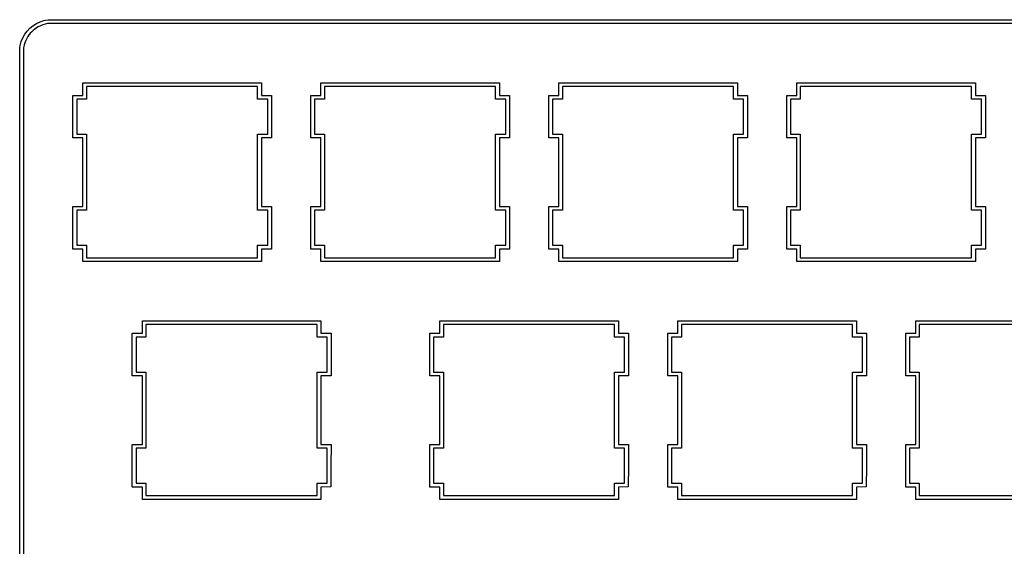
# Model space of a CAD drawing. Extents: x 1.2 to 14.4, y -4.9 to -1.
# Tile 2 of 7: x 1.2 to 4.4, y -2.6 to -1. Entities that reach past the tile are written whole.
import ezdxf

# ---------------------------------------------------------------- set-up
doc = ezdxf.new("R2010")
doc.units = 0
doc.header["$MEASUREMENT"] = 0
doc.layers.add('BLACK', color=7, linetype='CONTINUOUS')

msp = doc.modelspace()

# ---------------------------------------------------------------- linework, layer by layer
at = {"layer": 'BLACK', "linetype": 'CONTINUOUS'}
for p, q in [((1.2896, -0.9956), (1.3002, -0.9889)), ((1.3002, -0.9889), (1.3118, -0.9835)), ((1.3002, -0.9889), (1.3002, -0.9889)), ((1.3118, -0.9835), (1.3242, -0.9795)), ((1.3118, -0.9835), (1.3118, -0.9835)), ((1.3208, -0.9927), (1.3135, -0.9957)), ((1.3277, -0.9905), (1.3208, -0.9927)), ((1.3242, -0.9795), (1.3295, -0.9783)), ((1.3242, -0.9795), (1.3242, -0.9795)), ((1.3358, -0.9883), (1.3277, -0.9905)), ((1.3295, -0.9783), (1.3377, -0.9766)), ((1.3295, -0.9783), (1.3295, -0.9783)), ((14.3041, -0.9883), (1.3358, -0.9883)), ((1.3377, -0.9766), (1.3377, -0.9766)), ((1.3377, -0.9766), (14.3022, -0.9766)), ((1.2576, -1.0337), (1.2638, -1.0227)), ((1.2638, -1.0227), (1.2712, -1.0126)), ((1.2638, -1.0227), (1.2638, -1.0227)), ((1.2712, -1.0126), (1.2713, -1.0126)), ((1.2713, -1.0126), (1.2798, -1.0035)), ((1.2774, -1.0239), (1.277, -1.0244)), ((1.2811, -1.0195), (1.2774, -1.0239)), ((1.2798, -1.0035), (1.2799, -1.0035)), ((1.2799, -1.0035), (1.2895, -0.9956)), ((1.2856, -1.0149), (1.2811, -1.0195)), ((1.2904, -1.0104), (1.2856, -1.0149)), ((1.2895, -0.9956), (1.2896, -0.9956)), ((1.295, -1.0064), (1.2904, -1.0104)), ((1.2991, -1.0034), (1.295, -1.0064)), ((1.3002, -1.0027), (1.2991, -1.0034)), ((1.3064, -0.9991), (1.3002, -1.0027)), ((1.3135, -0.9957), (1.3064, -0.9991)), ((1.2494, -1.0584), (1.2528, -1.0457)), ((1.2528, -1.0457), (1.2576, -1.0338)), ((1.2528, -1.0457), (1.2528, -1.0457)), ((1.2576, -1.0338), (1.2576, -1.0337)), ((1.2641, -1.0491), (1.2619, -1.0555)), ((1.2669, -1.0423), (1.2641, -1.0491)), ((1.2702, -1.0356), (1.2669, -1.0423)), ((1.2736, -1.0294), (1.2702, -1.0356)), ((1.277, -1.0244), (1.2736, -1.0294)), ((1.2477, -1.0666), (1.2481, -1.0647)), ((1.2477, -1.0667), (1.2477, -1.0666)), ((1.2477, -4.8436), (1.2477, -1.0667)), ((1.2481, -1.0647), (1.2494, -1.0584)), ((1.2494, -1.0584), (1.2494, -1.0584)), ((1.2616, -1.0565), (1.2593, -1.0648)), ((1.2593, -1.0648), (1.2593, -4.8455)), ((1.2619, -1.0555), (1.2616, -1.0565)), ((1.2616, -1.0565), (1.2616, -1.0565)), ((1.4469, -1.176), (1.4469, -1.1758)), ((1.4469, -1.1758), (1.4471, -1.1758)), ((1.4469, -1.215), (1.4469, -1.176)), ((1.4471, -1.1758), (2.0096, -1.1758)), ((2.0096, -1.1758), (2.0097, -1.1758)), ((2.0097, -1.1758), (2.0098, -1.176)), ((2.0098, -1.176), (2.0098, -1.215)), ((2.1969, -1.176), (2.1969, -1.1758)), ((2.1969, -1.1758), (2.1971, -1.1758)), ((2.1969, -1.215), (2.1969, -1.176)), ((2.1971, -1.1758), (2.7596, -1.1758)), ((2.7596, -1.1758), (2.7597, -1.1758)), ((2.7597, -1.1758), (2.7598, -1.176)), ((2.7598, -1.176), (2.7598, -1.215)), ((2.9469, -1.176), (2.9469, -1.1758)), ((2.9469, -1.1758), (2.9471, -1.1758)), ((2.9469, -1.215), (2.9469, -1.176)), ((2.9471, -1.1758), (3.5096, -1.1758)), ((3.5096, -1.1758), (3.5097, -1.1758)), ((3.5097, -1.1758), (3.5098, -1.176)), ((3.5098, -1.176), (3.5098, -1.215)), ((3.6969, -1.176), (3.6969, -1.1758)), ((3.6969, -1.1758), (3.6971, -1.1758)), ((3.6969, -1.215), (3.6969, -1.176)), ((3.6971, -1.1758), (4.2596, -1.1758)), ((4.2596, -1.1758), (4.2597, -1.1758)), ((4.2597, -1.1758), (4.2598, -1.176)), ((4.2598, -1.176), (4.2598, -1.215)), ((1.9977, -1.187), (1.4581, -1.187)), ((1.4581, -1.187), (1.4581, -1.2268)), ((1.9977, -1.2268), (1.9977, -1.187)), ((2.7477, -1.187), (2.2081, -1.187)), ((2.2081, -1.187), (2.2081, -1.2268)), ((2.7477, -1.2268), (2.7477, -1.187)), ((3.4977, -1.187), (2.9581, -1.187)), ((2.9581, -1.187), (2.9581, -1.2268)), ((3.4977, -1.2268), (3.4977, -1.187)), ((4.2477, -1.187), (3.7081, -1.187)), ((3.7081, -1.187), (3.7081, -1.2268)), ((4.2477, -1.2268), (4.2477, -1.187)), ((1.4152, -1.2151), (1.4153, -1.215)), ((1.4152, -1.3485), (1.4152, -1.2151)), ((1.4153, -1.215), (1.4154, -1.215)), ((1.4154, -1.215), (1.4469, -1.215)), ((1.4579, -1.227), (1.4273, -1.227)), ((1.4273, -1.227), (1.4273, -1.3375)), ((1.458, -1.227), (1.4579, -1.227)), ((1.4581, -1.2268), (1.458, -1.227)), ((1.9978, -1.227), (1.9977, -1.2268)), ((1.9979, -1.227), (1.9978, -1.227)), ((2.0294, -1.227), (1.9979, -1.227)), ((2.0098, -1.215), (2.0412, -1.215)), ((2.0294, -1.3375), (2.0294, -1.227)), ((2.0412, -1.215), (2.0414, -1.215)), ((2.0414, -1.215), (2.0414, -1.2151)), ((2.0414, -1.2151), (2.0414, -1.3485)), ((2.1652, -1.2151), (2.1653, -1.215)), ((2.1652, -1.3485), (2.1652, -1.2151)), ((2.1653, -1.215), (2.1654, -1.215)), ((2.1654, -1.215), (2.1969, -1.215)), ((2.2079, -1.227), (2.1773, -1.227)), ((2.1773, -1.227), (2.1773, -1.3375)), ((2.208, -1.227), (2.2079, -1.227)), ((2.2081, -1.2268), (2.208, -1.227)), ((2.7478, -1.227), (2.7477, -1.2268)), ((2.7479, -1.227), (2.7478, -1.227)), ((2.7794, -1.227), (2.7479, -1.227)), ((2.7598, -1.215), (2.7912, -1.215)), ((2.7794, -1.3375), (2.7794, -1.227)), ((2.7912, -1.215), (2.7914, -1.215)), ((2.7914, -1.215), (2.7914, -1.2151)), ((2.7914, -1.2151), (2.7914, -1.3485)), ((2.9152, -1.2151), (2.9153, -1.215)), ((2.9152, -1.3485), (2.9152, -1.2151)), ((2.9153, -1.215), (2.9154, -1.215)), ((2.9154, -1.215), (2.9469, -1.215)), ((2.9579, -1.227), (2.9273, -1.227)), ((2.9273, -1.227), (2.9273, -1.3375)), ((2.958, -1.227), (2.9579, -1.227)), ((2.9581, -1.2268), (2.958, -1.227)), ((3.4978, -1.227), (3.4977, -1.2268)), ((3.4979, -1.227), (3.4978, -1.227)), ((3.5294, -1.227), (3.4979, -1.227)), ((3.5098, -1.215), (3.5412, -1.215)), ((3.5294, -1.3375), (3.5294, -1.227)), ((3.5412, -1.215), (3.5414, -1.215)), ((3.5414, -1.215), (3.5414, -1.2151)), ((3.5414, -1.2151), (3.5414, -1.3485)), ((3.6652, -1.2151), (3.6653, -1.215)), ((3.6652, -1.3485), (3.6652, -1.2151)), ((3.6653, -1.215), (3.6654, -1.215)), ((3.6654, -1.215), (3.6969, -1.215)), ((3.7079, -1.227), (3.6773, -1.227)), ((3.6773, -1.227), (3.6773, -1.3375)), ((3.708, -1.227), (3.7079, -1.227)), ((3.7081, -1.2268), (3.708, -1.227)), ((4.2478, -1.227), (4.2477, -1.2268)), ((4.2479, -1.227), (4.2478, -1.227)), ((4.2794, -1.227), (4.2479, -1.227)), ((4.2598, -1.215), (4.2912, -1.215)), ((4.2794, -1.3375), (4.2794, -1.227)), ((4.2912, -1.215), (4.2914, -1.215)), ((4.2914, -1.215), (4.2914, -1.2151)), ((4.2914, -1.2151), (4.2914, -1.3485)), ((1.4153, -1.3486), (1.4152, -1.3485)), ((1.4154, -1.3487), (1.4153, -1.3486)), ((1.4469, -1.3487), (1.4154, -1.3487)), ((1.4273, -1.3375), (1.4579, -1.3375)), ((1.4469, -1.5658), (1.4469, -1.3487)), ((1.4579, -1.3375), (1.458, -1.3375)), ((1.458, -1.3375), (1.4581, -1.3376)), ((1.4581, -1.3376), (1.4581, -1.5768)), ((1.9977, -1.3376), (1.9978, -1.3375)), ((1.9977, -1.5768), (1.9977, -1.3376)), ((1.9978, -1.3375), (1.9979, -1.3375)), ((1.9979, -1.3375), (2.0294, -1.3375)), ((2.0412, -1.3487), (2.0098, -1.3487)), ((2.0098, -1.3487), (2.0098, -1.5658)), ((2.0414, -1.3486), (2.0412, -1.3487)), ((2.0414, -1.3485), (2.0414, -1.3486)), ((2.1653, -1.3486), (2.1652, -1.3485)), ((2.1654, -1.3487), (2.1653, -1.3486)), ((2.1969, -1.3487), (2.1654, -1.3487)), ((2.1773, -1.3375), (2.2079, -1.3375)), ((2.1969, -1.5658), (2.1969, -1.3487)), ((2.2079, -1.3375), (2.208, -1.3375)), ((2.208, -1.3375), (2.2081, -1.3376)), ((2.2081, -1.3376), (2.2081, -1.5768)), ((2.7477, -1.3376), (2.7478, -1.3375)), ((2.7477, -1.5768), (2.7477, -1.3376)), ((2.7478, -1.3375), (2.7479, -1.3375)), ((2.7479, -1.3375), (2.7794, -1.3375)), ((2.7912, -1.3487), (2.7598, -1.3487)), ((2.7598, -1.3487), (2.7598, -1.5658)), ((2.7914, -1.3486), (2.7912, -1.3487)), ((2.7914, -1.3485), (2.7914, -1.3486)), ((2.9153, -1.3486), (2.9152, -1.3485)), ((2.9154, -1.3487), (2.9153, -1.3486)), ((2.9469, -1.3487), (2.9154, -1.3487)), ((2.9273, -1.3375), (2.9579, -1.3375)), ((2.9469, -1.5658), (2.9469, -1.3487)), ((2.9579, -1.3375), (2.958, -1.3375)), ((2.958, -1.3375), (2.9581, -1.3376)), ((2.9581, -1.3376), (2.9581, -1.5768)), ((3.4977, -1.3376), (3.4978, -1.3375)), ((3.4977, -1.5768), (3.4977, -1.3376)), ((3.4978, -1.3375), (3.4979, -1.3375)), ((3.4979, -1.3375), (3.5294, -1.3375)), ((3.5412, -1.3487), (3.5098, -1.3487)), ((3.5098, -1.3487), (3.5098, -1.5658)), ((3.5414, -1.3486), (3.5412, -1.3487)), ((3.5414, -1.3485), (3.5414, -1.3486)), ((3.6653, -1.3486), (3.6652, -1.3485)), ((3.6654, -1.3487), (3.6653, -1.3486)), ((3.6969, -1.3487), (3.6654, -1.3487)), ((3.6773, -1.3375), (3.7079, -1.3375)), ((3.6969, -1.5658), (3.6969, -1.3487)), ((3.7079, -1.3375), (3.708, -1.3375)), ((3.708, -1.3375), (3.7081, -1.3376)), ((3.7081, -1.3376), (3.7081, -1.5768)), ((4.2477, -1.3376), (4.2478, -1.3375)), ((4.2477, -1.5768), (4.2477, -1.3376)), ((4.2478, -1.3375), (4.2479, -1.3375)), ((4.2479, -1.3375), (4.2794, -1.3375)), ((4.2912, -1.3487), (4.2598, -1.3487)), ((4.2598, -1.3487), (4.2598, -1.5658)), ((4.2914, -1.3486), (4.2912, -1.3487)), ((4.2914, -1.3485), (4.2914, -1.3486)), ((1.4152, -1.566), (1.4153, -1.5658)), ((1.4152, -1.6993), (1.4152, -1.566)), ((1.4153, -1.5658), (1.4154, -1.5658)), ((1.4154, -1.5658), (1.4469, -1.5658)), ((1.4579, -1.577), (1.4273, -1.577)), ((1.4273, -1.577), (1.4273, -1.6875)), ((1.458, -1.577), (1.4579, -1.577)), ((1.4581, -1.5768), (1.458, -1.577)), ((1.9978, -1.577), (1.9977, -1.5768)), ((1.9979, -1.577), (1.9978, -1.577)), ((2.0294, -1.577), (1.9979, -1.577)), ((2.0098, -1.5658), (2.0412, -1.5658)), ((2.0294, -1.6875), (2.0294, -1.577)), ((2.0412, -1.5658), (2.0414, -1.5658)), ((2.0414, -1.5658), (2.0414, -1.566)), ((2.0414, -1.566), (2.0414, -1.6993)), ((2.1652, -1.566), (2.1653, -1.5658)), ((2.1652, -1.6993), (2.1652, -1.566)), ((2.1653, -1.5658), (2.1654, -1.5658)), ((2.1654, -1.5658), (2.1969, -1.5658)), ((2.2079, -1.577), (2.1773, -1.577)), ((2.1773, -1.577), (2.1773, -1.6875)), ((2.208, -1.577), (2.2079, -1.577)), ((2.2081, -1.5768), (2.208, -1.577)), ((2.7478, -1.577), (2.7477, -1.5768)), ((2.7479, -1.577), (2.7478, -1.577)), ((2.7794, -1.577), (2.7479, -1.577)), ((2.7598, -1.5658), (2.7912, -1.5658)), ((2.7794, -1.6875), (2.7794, -1.577)), ((2.7912, -1.5658), (2.7914, -1.5658)), ((2.7914, -1.5658), (2.7914, -1.566)), ((2.7914, -1.566), (2.7914, -1.6993)), ((2.9152, -1.566), (2.9153, -1.5658)), ((2.9152, -1.6993), (2.9152, -1.566)), ((2.9153, -1.5658), (2.9154, -1.5658)), ((2.9154, -1.5658), (2.9469, -1.5658)), ((2.9579, -1.577), (2.9273, -1.577)), ((2.9273, -1.577), (2.9273, -1.6875)), ((2.958, -1.577), (2.9579, -1.577)), ((2.9581, -1.5768), (2.958, -1.577)), ((3.4978, -1.577), (3.4977, -1.5768)), ((3.4979, -1.577), (3.4978, -1.577)), ((3.5294, -1.577), (3.4979, -1.577)), ((3.5098, -1.5658), (3.5412, -1.5658)), ((3.5294, -1.6875), (3.5294, -1.577)), ((3.5412, -1.5658), (3.5414, -1.5658)), ((3.5414, -1.5658), (3.5414, -1.566)), ((3.5414, -1.566), (3.5414, -1.6993)), ((3.6652, -1.566), (3.6653, -1.5658)), ((3.6652, -1.6993), (3.6652, -1.566)), ((3.6653, -1.5658), (3.6654, -1.5658)), ((3.6654, -1.5658), (3.6969, -1.5658)), ((3.7079, -1.577), (3.6773, -1.577)), ((3.6773, -1.577), (3.6773, -1.6875)), ((3.708, -1.577), (3.7079, -1.577)), ((3.7081, -1.5768), (3.708, -1.577)), ((4.2478, -1.577), (4.2477, -1.5768)), ((4.2479, -1.577), (4.2478, -1.577)), ((4.2794, -1.577), (4.2479, -1.577)), ((4.2598, -1.5658), (4.2912, -1.5658)), ((4.2794, -1.6875), (4.2794, -1.577)), ((4.2912, -1.5658), (4.2914, -1.5658)), ((4.2914, -1.5658), (4.2914, -1.566)), ((4.2914, -1.566), (4.2914, -1.6993)), ((1.4153, -1.6995), (1.4152, -1.6993)), ((1.4154, -1.6995), (1.4153, -1.6995)), ((1.4469, -1.6995), (1.4154, -1.6995)), ((1.4273, -1.6875), (1.4579, -1.6875)), ((1.4469, -1.7385), (1.4469, -1.6995)), ((1.4579, -1.6875), (1.458, -1.6875)), ((1.458, -1.6875), (1.4581, -1.6876)), ((1.4581, -1.6876), (1.4581, -1.7266)), ((1.9977, -1.6876), (1.9978, -1.6875)), ((1.9977, -1.7266), (1.9977, -1.6876)), ((1.9978, -1.6875), (1.9979, -1.6875)), ((1.9979, -1.6875), (2.0294, -1.6875)), ((2.0412, -1.6995), (2.0098, -1.6995)), ((2.0098, -1.6995), (2.0098, -1.7385)), ((2.0414, -1.6995), (2.0412, -1.6995)), ((2.0414, -1.6993), (2.0414, -1.6995)), ((2.1653, -1.6995), (2.1652, -1.6993)), ((2.1654, -1.6995), (2.1653, -1.6995)), ((2.1969, -1.6995), (2.1654, -1.6995)), ((2.1773, -1.6875), (2.2079, -1.6875)), ((2.1969, -1.7385), (2.1969, -1.6995)), ((2.2079, -1.6875), (2.208, -1.6875)), ((2.208, -1.6875), (2.2081, -1.6876)), ((2.2081, -1.6876), (2.2081, -1.7266)), ((2.7477, -1.6876), (2.7478, -1.6875)), ((2.7477, -1.7266), (2.7477, -1.6876)), ((2.7478, -1.6875), (2.7479, -1.6875)), ((2.7479, -1.6875), (2.7794, -1.6875)), ((2.7912, -1.6995), (2.7598, -1.6995)), ((2.7598, -1.6995), (2.7598, -1.7385)), ((2.7914, -1.6995), (2.7912, -1.6995)), ((2.7914, -1.6993), (2.7914, -1.6995)), ((2.9153, -1.6995), (2.9152, -1.6993)), ((2.9154, -1.6995), (2.9153, -1.6995)), ((2.9469, -1.6995), (2.9154, -1.6995)), ((2.9273, -1.6875), (2.9579, -1.6875)), ((2.9469, -1.7385), (2.9469, -1.6995)), ((2.9579, -1.6875), (2.958, -1.6875)), ((2.958, -1.6875), (2.9581, -1.6876)), ((2.9581, -1.6876), (2.9581, -1.7266)), ((3.4977, -1.6876), (3.4978, -1.6875)), ((3.4977, -1.7266), (3.4977, -1.6876)), ((3.4978, -1.6875), (3.4979, -1.6875)), ((3.4979, -1.6875), (3.5294, -1.6875)), ((3.5412, -1.6995), (3.5098, -1.6995)), ((3.5098, -1.6995), (3.5098, -1.7385)), ((3.5414, -1.6995), (3.5412, -1.6995)), ((3.5414, -1.6993), (3.5414, -1.6995)), ((3.6653, -1.6995), (3.6652, -1.6993)), ((3.6654, -1.6995), (3.6653, -1.6995)), ((3.6969, -1.6995), (3.6654, -1.6995)), ((3.6773, -1.6875), (3.7079, -1.6875)), ((3.6969, -1.7385), (3.6969, -1.6995)), ((3.7079, -1.6875), (3.708, -1.6875)), ((3.708, -1.6875), (3.7081, -1.6876)), ((3.7081, -1.6876), (3.7081, -1.7266)), ((4.2477, -1.6876), (4.2478, -1.6875)), ((4.2477, -1.7266), (4.2477, -1.6876)), ((4.2478, -1.6875), (4.2479, -1.6875)), ((4.2479, -1.6875), (4.2794, -1.6875)), ((4.2912, -1.6995), (4.2598, -1.6995)), ((4.2598, -1.6995), (4.2598, -1.7385)), ((4.2914, -1.6995), (4.2912, -1.6995)), ((4.2914, -1.6993), (4.2914, -1.6995)), ((1.4581, -1.7266), (1.9977, -1.7266)), ((2.2081, -1.7266), (2.7477, -1.7266)), ((2.9581, -1.7266), (3.4977, -1.7266)), ((3.7081, -1.7266), (4.2477, -1.7266)), ((1.4469, -1.7386), (1.4469, -1.7385)), ((1.4471, -1.7387), (1.4469, -1.7386)), ((2.0096, -1.7387), (1.4471, -1.7387)), ((2.0097, -1.7386), (2.0096, -1.7387)), ((2.0098, -1.7385), (2.0097, -1.7386)), ((2.1969, -1.7386), (2.1969, -1.7385)), ((2.1971, -1.7387), (2.1969, -1.7386)), ((2.7596, -1.7387), (2.1971, -1.7387)), ((2.7597, -1.7386), (2.7596, -1.7387)), ((2.7598, -1.7385), (2.7597, -1.7386)), ((2.9469, -1.7386), (2.9469, -1.7385)), ((2.9471, -1.7387), (2.9469, -1.7386)), ((3.5096, -1.7387), (2.9471, -1.7387)), ((3.5097, -1.7386), (3.5096, -1.7387)), ((3.5098, -1.7385), (3.5097, -1.7386)), ((3.6969, -1.7386), (3.6969, -1.7385)), ((3.6971, -1.7387), (3.6969, -1.7386)), ((4.2596, -1.7387), (3.6971, -1.7387)), ((4.2597, -1.7386), (4.2596, -1.7387)), ((4.2598, -1.7385), (4.2597, -1.7386)), ((1.6344, -1.926), (1.6344, -1.9258)), ((1.6344, -1.9258), (1.6346, -1.9258)), ((1.6344, -1.965), (1.6344, -1.926)), ((1.6346, -1.9258), (2.1971, -1.9258)), ((2.1852, -1.937), (1.6456, -1.937)), ((1.6456, -1.937), (1.6456, -1.9768)), ((2.1852, -1.9768), (2.1852, -1.937)), ((2.1971, -1.9258), (2.1972, -1.9258)), ((2.1972, -1.9258), (2.1973, -1.926)), ((2.1973, -1.926), (2.1973, -1.965)), ((2.5719, -1.926), (2.5719, -1.9258)), ((2.5719, -1.9258), (2.5721, -1.9258)), ((2.5719, -1.965), (2.5719, -1.926)), ((2.5721, -1.9258), (3.1346, -1.9258)), ((3.1227, -1.937), (2.5831, -1.937)), ((2.5831, -1.937), (2.5831, -1.9768)), ((3.1227, -1.9768), (3.1227, -1.937)), ((3.1346, -1.9258), (3.1347, -1.9258)), ((3.1347, -1.9258), (3.1348, -1.926)), ((3.1348, -1.926), (3.1348, -1.965)), ((3.3219, -1.926), (3.3219, -1.9258)), ((3.3219, -1.9258), (3.3221, -1.9258)), ((3.3219, -1.965), (3.3219, -1.926)), ((3.3221, -1.9258), (3.8846, -1.9258)), ((3.8727, -1.937), (3.3331, -1.937)), ((3.3331, -1.937), (3.3331, -1.9768)), ((3.8727, -1.9768), (3.8727, -1.937)), ((3.8846, -1.9258), (3.8847, -1.9258)), ((3.8847, -1.9258), (3.8848, -1.926)), ((3.8848, -1.926), (3.8848, -1.965)), ((4.0719, -1.926), (4.0719, -1.9258)), ((4.0719, -1.9258), (4.0721, -1.9258)), ((4.0719, -1.965), (4.0719, -1.926)), ((4.0721, -1.9258), (4.6346, -1.9258)), ((4.6227, -1.937), (4.0831, -1.937)), ((4.0831, -1.937), (4.0831, -1.9768)), ((1.6027, -1.9651), (1.6028, -1.965)), ((1.6027, -2.0985), (1.6027, -1.9651)), ((1.6028, -1.965), (1.6029, -1.965)), ((1.6029, -1.965), (1.6344, -1.965)), ((1.6454, -1.977), (1.6148, -1.977)), ((1.6148, -1.977), (1.6148, -2.0875)), ((1.6455, -1.977), (1.6454, -1.977)), ((1.6456, -1.9768), (1.6455, -1.977)), ((2.1853, -1.977), (2.1852, -1.9768)), ((2.1854, -1.977), (2.1853, -1.977)), ((2.2169, -1.977), (2.1854, -1.977)), ((2.1973, -1.965), (2.2287, -1.965)), ((2.2169, -2.0875), (2.2169, -1.977)), ((2.2287, -1.965), (2.2289, -1.965)), ((2.2289, -1.965), (2.2289, -1.9651)), ((2.2289, -1.9651), (2.2289, -2.0985)), ((2.5402, -1.9651), (2.5403, -1.965)), ((2.5402, -2.0985), (2.5402, -1.9651)), ((2.5403, -1.965), (2.5404, -1.965)), ((2.5404, -1.965), (2.5719, -1.965)), ((2.5829, -1.977), (2.5523, -1.977)), ((2.5523, -1.977), (2.5523, -2.0875)), ((2.583, -1.977), (2.5829, -1.977)), ((2.5831, -1.9768), (2.583, -1.977)), ((3.1228, -1.977), (3.1227, -1.9768)), ((3.1229, -1.977), (3.1228, -1.977)), ((3.1544, -1.977), (3.1229, -1.977)), ((3.1348, -1.965), (3.1662, -1.965)), ((3.1544, -2.0875), (3.1544, -1.977)), ((3.1662, -1.965), (3.1664, -1.965)), ((3.1664, -1.965), (3.1664, -1.9651)), ((3.1664, -1.9651), (3.1664, -2.0985)), ((3.2902, -1.9651), (3.2903, -1.965)), ((3.2902, -2.0985), (3.2902, -1.9651)), ((3.2903, -1.965), (3.2904, -1.965)), ((3.2904, -1.965), (3.3219, -1.965)), ((3.3329, -1.977), (3.3023, -1.977)), ((3.3023, -1.977), (3.3023, -2.0875)), ((3.333, -1.977), (3.3329, -1.977)), ((3.3331, -1.9768), (3.333, -1.977)), ((3.8728, -1.977), (3.8727, -1.9768)), ((3.8729, -1.977), (3.8728, -1.977)), ((3.9044, -1.977), (3.8729, -1.977)), ((3.8848, -1.965), (3.9162, -1.965)), ((3.9044, -2.0875), (3.9044, -1.977)), ((3.9162, -1.965), (3.9164, -1.965)), ((3.9164, -1.965), (3.9164, -1.9651)), ((3.9164, -1.9651), (3.9164, -2.0985)), ((4.0402, -1.9651), (4.0403, -1.965)), ((4.0402, -2.0985), (4.0402, -1.9651)), ((4.0403, -1.965), (4.0404, -1.965)), ((4.0404, -1.965), (4.0719, -1.965)), ((4.0829, -1.977), (4.0523, -1.977)), ((4.0523, -1.977), (4.0523, -2.0875)), ((4.083, -1.977), (4.0829, -1.977)), ((4.0831, -1.9768), (4.083, -1.977)), ((1.6028, -2.0986), (1.6027, -2.0985)), ((1.6029, -2.0987), (1.6028, -2.0986)), ((1.6344, -2.0987), (1.6029, -2.0987)), ((1.6148, -2.0875), (1.6454, -2.0875)), ((1.6344, -2.3158), (1.6344, -2.0987)), ((1.6454, -2.0875), (1.6455, -2.0875)), ((1.6455, -2.0875), (1.6456, -2.0876)), ((1.6456, -2.0876), (1.6456, -2.3268)), ((2.1852, -2.0876), (2.1853, -2.0875)), ((2.1852, -2.3268), (2.1852, -2.0876)), ((2.1853, -2.0875), (2.1854, -2.0875)), ((2.1854, -2.0875), (2.2169, -2.0875)), ((2.2287, -2.0987), (2.1973, -2.0987)), ((2.1973, -2.0987), (2.1973, -2.3158)), ((2.2289, -2.0986), (2.2287, -2.0987)), ((2.2289, -2.0985), (2.2289, -2.0986)), ((2.5403, -2.0986), (2.5402, -2.0985)), ((2.5404, -2.0987), (2.5403, -2.0986)), ((2.5719, -2.0987), (2.5404, -2.0987)), ((2.5523, -2.0875), (2.5829, -2.0875)), ((2.5719, -2.3158), (2.5719, -2.0987)), ((2.5829, -2.0875), (2.583, -2.0875)), ((2.583, -2.0875), (2.5831, -2.0876)), ((2.5831, -2.0876), (2.5831, -2.3268)), ((3.1227, -2.0876), (3.1228, -2.0875)), ((3.1227, -2.3268), (3.1227, -2.0876)), ((3.1228, -2.0875), (3.1229, -2.0875)), ((3.1229, -2.0875), (3.1544, -2.0875)), ((3.1662, -2.0987), (3.1348, -2.0987)), ((3.1348, -2.0987), (3.1348, -2.3158)), ((3.1664, -2.0986), (3.1662, -2.0987)), ((3.1664, -2.0985), (3.1664, -2.0986)), ((3.2903, -2.0986), (3.2902, -2.0985)), ((3.2904, -2.0987), (3.2903, -2.0986)), ((3.3219, -2.0987), (3.2904, -2.0987)), ((3.3023, -2.0875), (3.3329, -2.0875)), ((3.3219, -2.3158), (3.3219, -2.0987)), ((3.3329, -2.0875), (3.333, -2.0875)), ((3.333, -2.0875), (3.3331, -2.0876)), ((3.3331, -2.0876), (3.3331, -2.3268)), ((3.8727, -2.0876), (3.8728, -2.0875)), ((3.8727, -2.3268), (3.8727, -2.0876)), ((3.8728, -2.0875), (3.8729, -2.0875)), ((3.8729, -2.0875), (3.9044, -2.0875)), ((3.9162, -2.0987), (3.8848, -2.0987)), ((3.8848, -2.0987), (3.8848, -2.3158)), ((3.9164, -2.0986), (3.9162, -2.0987)), ((3.9164, -2.0985), (3.9164, -2.0986)), ((4.0403, -2.0986), (4.0402, -2.0985)), ((4.0404, -2.0987), (4.0403, -2.0986)), ((4.0719, -2.0987), (4.0404, -2.0987)), ((4.0523, -2.0875), (4.0829, -2.0875)), ((4.0719, -2.3158), (4.0719, -2.0987)), ((4.0829, -2.0875), (4.083, -2.0875)), ((4.083, -2.0875), (4.0831, -2.0876)), ((4.0831, -2.0876), (4.0831, -2.3268)), ((1.6027, -2.316), (1.6028, -2.3158)), ((1.6027, -2.4493), (1.6027, -2.316)), ((1.6028, -2.3158), (1.6029, -2.3158)), ((1.6029, -2.3158), (1.6344, -2.3158)), ((1.6454, -2.327), (1.6148, -2.327)), ((1.6148, -2.327), (1.6148, -2.4375)), ((1.6455, -2.327), (1.6454, -2.327)), ((1.6456, -2.3268), (1.6455, -2.327)), ((2.1853, -2.327), (2.1852, -2.3268)), ((2.1854, -2.327), (2.1853, -2.327)), ((2.2169, -2.327), (2.1854, -2.327)), ((2.1973, -2.3158), (2.2287, -2.3158)), ((2.2169, -2.4375), (2.2169, -2.327)), ((2.2287, -2.3158), (2.2289, -2.3158)), ((2.2289, -2.316), (2.2287, -2.3824)), ((2.2289, -2.3158), (2.2289, -2.316)), ((2.2289, -2.316), (2.2289, -2.316)), ((2.5402, -2.316), (2.5403, -2.3158)), ((2.5402, -2.4493), (2.5402, -2.316)), ((2.5403, -2.3158), (2.5404, -2.3158)), ((2.5404, -2.3158), (2.5719, -2.3158)), ((2.5829, -2.327), (2.5523, -2.327)), ((2.5523, -2.327), (2.5523, -2.4375)), ((2.583, -2.327), (2.5829, -2.327)), ((2.5831, -2.3268), (2.583, -2.327)), ((3.1228, -2.327), (3.1227, -2.3268)), ((3.1229, -2.327), (3.1228, -2.327)), ((3.1544, -2.327), (3.1229, -2.327)), ((3.1348, -2.3158), (3.1662, -2.3158)), ((3.1544, -2.4375), (3.1544, -2.327)), ((3.1662, -2.3158), (3.1664, -2.3158)), ((3.1664, -2.316), (3.1662, -2.3824)), ((3.1664, -2.3158), (3.1664, -2.316)), ((3.1664, -2.316), (3.1664, -2.316)), ((3.2902, -2.316), (3.2903, -2.3158)), ((3.2902, -2.4493), (3.2902, -2.316)), ((3.2903, -2.3158), (3.2904, -2.3158)), ((3.2904, -2.3158), (3.3219, -2.3158)), ((3.3329, -2.327), (3.3023, -2.327)), ((3.3023, -2.327), (3.3023, -2.4375)), ((3.333, -2.327), (3.3329, -2.327)), ((3.3331, -2.3268), (3.333, -2.327)), ((3.8728, -2.327), (3.8727, -2.3268)), ((3.8729, -2.327), (3.8728, -2.327)), ((3.9044, -2.327), (3.8729, -2.327)), ((3.8848, -2.3158), (3.9162, -2.3158)), ((3.9044, -2.4375), (3.9044, -2.327)), ((3.9162, -2.3158), (3.9164, -2.3158)), ((3.9164, -2.316), (3.9162, -2.3824)), ((3.9164, -2.3158), (3.9164, -2.316)), ((3.9164, -2.316), (3.9164, -2.316)), ((4.0402, -2.316), (4.0403, -2.3158)), ((4.0402, -2.4493), (4.0402, -2.316)), ((4.0403, -2.3158), (4.0404, -2.3158)), ((4.0404, -2.3158), (4.0719, -2.3158)), ((4.0829, -2.327), (4.0523, -2.327)), ((4.0523, -2.327), (4.0523, -2.4375)), ((4.083, -2.327), (4.0829, -2.327)), ((4.0831, -2.3268), (4.083, -2.327)), ((2.2287, -2.3824), (2.2285, -2.4489)), ((3.1662, -2.3824), (3.166, -2.4489)), ((3.9162, -2.3824), (3.916, -2.4489)), ((1.6028, -2.4495), (1.6027, -2.4493)), ((1.6029, -2.4495), (1.6028, -2.4495)), ((1.6344, -2.4495), (1.6029, -2.4495)), ((1.6148, -2.4375), (1.6454, -2.4375)), ((1.6344, -2.4885), (1.6344, -2.4495)), ((1.6454, -2.4375), (1.6455, -2.4375)), ((1.6455, -2.4375), (1.6456, -2.4376)), ((1.6456, -2.4376), (1.6456, -2.4766)), ((2.1852, -2.4376), (2.1853, -2.4375)), ((2.1852, -2.4766), (2.1852, -2.4376)), ((2.1853, -2.4375), (2.1854, -2.4375)), ((2.1854, -2.4375), (2.2169, -2.4375)), ((2.2283, -2.4491), (2.1973, -2.4495)), ((2.1973, -2.4495), (2.1973, -2.4885)), ((2.2285, -2.449), (2.2283, -2.4491)), ((2.2285, -2.4489), (2.2285, -2.449)), ((2.5403, -2.4495), (2.5402, -2.4493)), ((2.5404, -2.4495), (2.5403, -2.4495)), ((2.5719, -2.4495), (2.5404, -2.4495)), ((2.5523, -2.4375), (2.5829, -2.4375)), ((2.5719, -2.4885), (2.5719, -2.4495)), ((2.5829, -2.4375), (2.583, -2.4375)), ((2.583, -2.4375), (2.5831, -2.4376)), ((2.5831, -2.4376), (2.5831, -2.4766)), ((3.1227, -2.4376), (3.1228, -2.4375)), ((3.1227, -2.4766), (3.1227, -2.4376)), ((3.1228, -2.4375), (3.1229, -2.4375)), ((3.1229, -2.4375), (3.1544, -2.4375)), ((3.1658, -2.4491), (3.1348, -2.4495)), ((3.1348, -2.4495), (3.1348, -2.4885)), ((3.166, -2.449), (3.1658, -2.4491)), ((3.166, -2.4489), (3.166, -2.449)), ((3.2903, -2.4495), (3.2902, -2.4493)), ((3.2904, -2.4495), (3.2903, -2.4495)), ((3.3219, -2.4495), (3.2904, -2.4495)), ((3.3023, -2.4375), (3.3329, -2.4375)), ((3.3219, -2.4885), (3.3219, -2.4495)), ((3.3329, -2.4375), (3.333, -2.4375)), ((3.333, -2.4375), (3.3331, -2.4376)), ((3.3331, -2.4376), (3.3331, -2.4766)), ((3.8727, -2.4376), (3.8728, -2.4375)), ((3.8727, -2.4766), (3.8727, -2.4376)), ((3.8728, -2.4375), (3.8729, -2.4375)), ((3.8729, -2.4375), (3.9044, -2.4375)), ((3.9158, -2.4491), (3.8848, -2.4495)), ((3.8848, -2.4495), (3.8848, -2.4885)), ((3.916, -2.449), (3.9158, -2.4491)), ((3.916, -2.4489), (3.916, -2.449)), ((4.0403, -2.4495), (4.0402, -2.4493)), ((4.0404, -2.4495), (4.0403, -2.4495)), ((4.0719, -2.4495), (4.0404, -2.4495)), ((4.0523, -2.4375), (4.0829, -2.4375)), ((4.0719, -2.4885), (4.0719, -2.4495)), ((4.0829, -2.4375), (4.083, -2.4375)), ((4.083, -2.4375), (4.0831, -2.4376)), ((4.0831, -2.4376), (4.0831, -2.4766)), ((1.6456, -2.4766), (2.1852, -2.4766)), ((2.5831, -2.4766), (3.1227, -2.4766)), ((3.3331, -2.4766), (3.8727, -2.4766)), ((4.0831, -2.4766), (4.6227, -2.4766)), ((1.6344, -2.4886), (1.6344, -2.4885)), ((1.6346, -2.4887), (1.6344, -2.4886)), ((2.1971, -2.4887), (1.6346, -2.4887)), ((2.1972, -2.4886), (2.1971, -2.4887)), ((2.1973, -2.4885), (2.1972, -2.4886)), ((2.5719, -2.4886), (2.5719, -2.4885)), ((2.5721, -2.4887), (2.5719, -2.4886)), ((3.1346, -2.4887), (2.5721, -2.4887)), ((3.1347, -2.4886), (3.1346, -2.4887)), ((3.1348, -2.4885), (3.1347, -2.4886)), ((3.3219, -2.4886), (3.3219, -2.4885)), ((3.3221, -2.4887), (3.3219, -2.4886)), ((3.8846, -2.4887), (3.3221, -2.4887)), ((3.8847, -2.4886), (3.8846, -2.4887)), ((3.8848, -2.4885), (3.8847, -2.4886)), ((4.0719, -2.4886), (4.0719, -2.4885)), ((4.0721, -2.4887), (4.0719, -2.4886)), ((4.6346, -2.4887), (4.0721, -2.4887))]:
    msp.add_line(p, q, dxfattribs=at)

doc.saveas('drawing.dxf')
